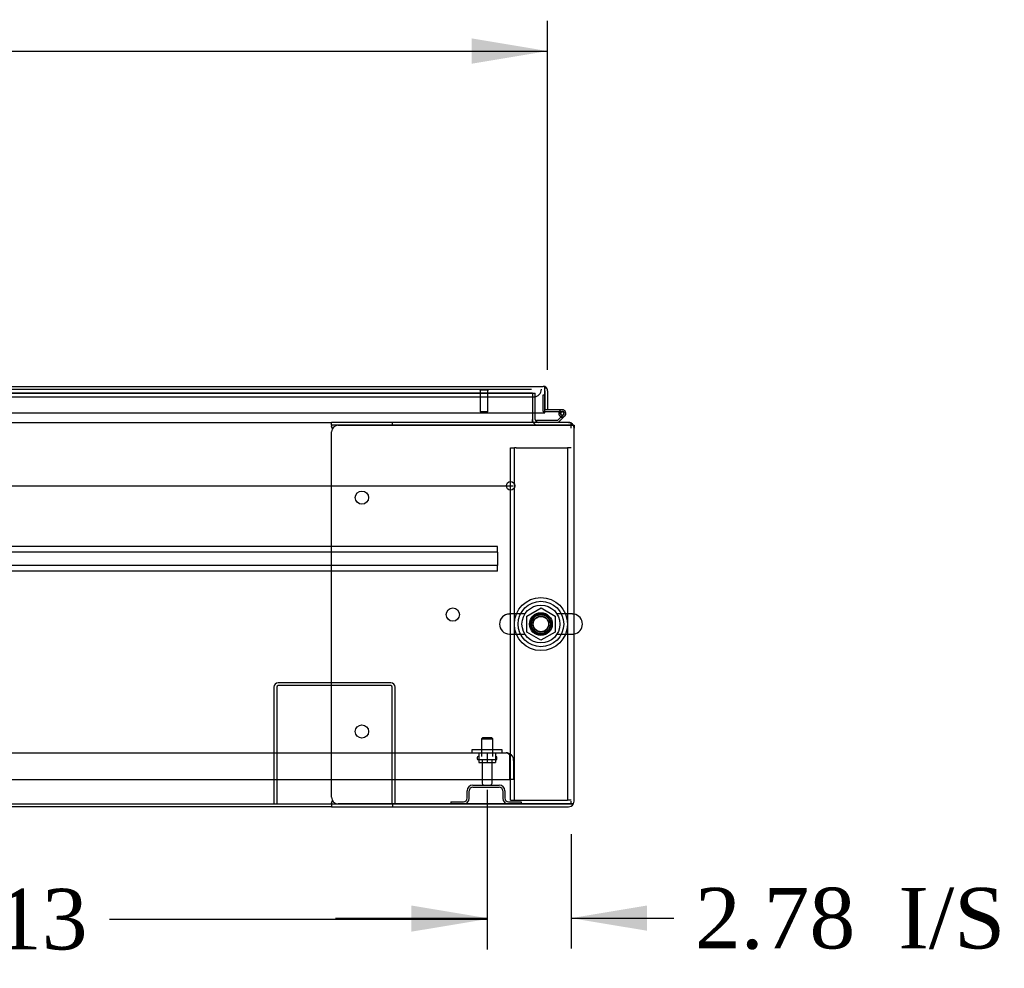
# Model space of a CAD drawing. Header units: inches. Extents: x 2 to 538, y -2 to 358.
# Tile 15 of 43: x 191 to 224, y 48 to 79. Entities that reach past the tile are written whole.
import ezdxf
from ezdxf.enums import TextEntityAlignment as Align
from ezdxf.lldxf.tags import DXFTag

# ---------------------------------------------------------------- set-up
doc = ezdxf.new("R2010")
doc.units = ezdxf.units.IN
doc.header["$MEASUREMENT"] = 0
for name, color, linetype in [('COM40565', 7, 'Continuous'), ('COM43135', 7, 'Continuous'), ('COM50521', 7, 'Continuous'), ('COM50570', 7, 'Continuous'), ('COM52167-7', 7, 'Continuous'), ('COM54746-68', 7, 'Continuous'), ('COM54928-3', 7, 'Continuous'), ('COM55702-64', 7, 'Continuous'), ('COM70108-3', 7, 'Continuous'), ('COM70219', 7, 'Continuous'), ('COM71156-3', 7, 'Continuous'), ('COM71159-5', 7, 'Continuous'), ('Default', 7, 'Continuous'), ('NTS166105', 7, 'Continuous'), ('NTS166905', 7, 'Continuous'), ('SCS00680', 7, 'Continuous'), ('STD21878', 7, 'Continuous'), ('STD26094', 7, 'Continuous'), ('WAF25059', 7, 'Continuous'), ('WAF25362', 7, 'Continuous'), ('WAM254785', 7, 'Continuous')]:
    doc.layers.add(name, color=color, linetype=linetype)
doc.styles.add('SEACAD_Times_New_Roman', font='times.ttf')
tags = doc.linetypes.add('CENTER2', pattern=[1.125, 0.75, -0.125, 0.125, -0.125]).pattern_tags.tags
tags[10:11] = [DXFTag(74, 4), DXFTag(75, 0), DXFTag(340, '0'), DXFTag(46, 0.0), DXFTag(50, 0.0), DXFTag(44, 0.0), DXFTag(45, 0.0)]
tags[8:9] = [DXFTag(74, 4), DXFTag(75, 0), DXFTag(340, '0'), DXFTag(46, 0.0), DXFTag(50, 0.0), DXFTag(44, 0.0), DXFTag(45, 0.0)]
tags[6:7] = [DXFTag(74, 4), DXFTag(75, 0), DXFTag(340, '0'), DXFTag(46, 0.0), DXFTag(50, 0.0), DXFTag(44, 0.0), DXFTag(45, 0.0)]
tags[4:5] = [DXFTag(74, 4), DXFTag(75, 0), DXFTag(340, '0'), DXFTag(46, 0.0), DXFTag(50, 0.0), DXFTag(44, 0.0), DXFTag(45, 0.0)]
tags = doc.linetypes.add('HIDDEN2', pattern=[0.1875, 0.125, -0.0625]).pattern_tags.tags
tags[6:7] = [DXFTag(74, 4), DXFTag(75, 0), DXFTag(340, '0'), DXFTag(46, 0.0), DXFTag(50, 0.0), DXFTag(44, 0.0), DXFTag(45, 0.0)]
tags[4:5] = [DXFTag(74, 4), DXFTag(75, 0), DXFTag(340, '0'), DXFTag(46, 0.0), DXFTag(50, 0.0), DXFTag(44, 0.0), DXFTag(45, 0.0)]
doc.dimstyles.new('HAMMOND_(STH_-_540x360)', dxfattribs={"dimtxt": 2, "dimasz": 2.5, "dimexe": 1, "dimexo": 1, "dimgap": 0.5, "dimtad": 0, "dimtih": 1, "dimtoh": 1, "dimzin": 0, "dimdsep": 46, "dimtxsty": 'SEACAD_Times_New_Roman', "dimblk1": '_SE_FILLED', "dimblk2": '_SE_FILLED', "dimsah": 1, "dimcen": 1, "dimadec": 0, "dimazin": 0, "dimtfac": 0.8, "dimtofl": 0, "dimtmove": 0, "dimatfit": 3, "dimfxl": 0, "dimtolj": 1, "dimtzin": 0, "dimarcsym": 0})

# ---------------------------------------------------------------- blocks, each defined once
blk = doc.blocks.new('SEANNOT_GROUP3')
at = {"layer": 'Default', "color": 7, "linetype": 'CENTER2'}
blk.add_line((139.621, 63.916), (207.632, 63.916), dxfattribs=at)
blk = doc.blocks.new('SE1')
at = {"layer": 'COM40565', "color": 7, "linetype": 'HIDDEN2'}
for p, q in [((207.563, 65.168), (207.688, 65.168)), ((207.563, 53.543), (207.563, 65.168)), ((207.688, 53.543), (207.688, 65.168)), ((207.748, 65.168), (207.688, 65.168)), ((207.748, 65.168), (209.378, 65.168)), ((209.378, 65.168), (209.438, 65.168)), ((209.438, 65.168), (209.438, 53.543)), ((209.563, 65.168), (209.438, 65.168)), ((207.563, 53.543), (207.688, 53.543)), ((207.688, 53.543), (207.748, 53.543)), ((207.748, 53.543), (209.378, 53.543)), ((209.378, 53.543), (209.438, 53.543)), ((209.563, 53.543), (209.438, 53.543))]:
    blk.add_line(p, q, dxfattribs=at)
blk.add_circle((208.563, 59.355), 0.375, dxfattribs=at)
at = {"layer": 'COM43135', "color": 7, "linetype": 'HIDDEN2'}
for p, q in [((139.913, 55.105), (207.413, 55.105)), ((207.413, 55.105), (207.413, 55.105)), ((207.413, 55.105), (207.413, 55.105)), ((207.538, 54.855), (207.538, 55.033)), ((207.538, 54.982), (207.588, 55.033)), ((207.538, 54.855), (207.538, 54.982)), ((207.538, 54.23), (207.538, 54.855)), ((207.538, 54.855), (207.538, 54.855)), ((207.538, 54.855), (207.538, 54.23)), ((207.663, 54.855), (207.663, 54.23)), ((139.788, 54.23), (207.538, 54.23)), ((207.663, 54.23), (207.538, 54.23))]:
    blk.add_line(p, q, dxfattribs=at)
for start, end in [(89.9564, 90), (45.4399, 89.8781), (0, 45.4399)]:
    blk.add_arc((207.413, 54.855), 0.25, start, end, dxfattribs=at)
blk.add_open_spline([(207.538, 55.033), (207.517, 55.055), (207.496, 55.074), (207.454, 55.098), (207.434, 55.104), (207.413, 55.105)], degree=3, knots=[0, 0, 0, 0, 0.5, 0.5, 1, 1, 1, 1], dxfattribs=at)
at = {"layer": 'COM50521', "color": 7, "linetype": 'HIDDEN2'}
for p, q in [((199.752, 57.275), (199.752, 53.418)), ((199.847, 57.275), (199.847, 53.418)), ((203.609, 57.418), (199.895, 57.418)), ((203.609, 57.323), (199.895, 57.323)), ((203.657, 53.418), (203.657, 57.275)), ((203.752, 53.418), (203.752, 57.275))]:
    blk.add_line(p, q, dxfattribs=at)
for centre, radius, start, end in [((199.895, 57.275), 0.143, 90, 180), ((199.895, 57.275), 0.048, 90, 180), ((203.609, 57.275), 0.143, 0, 90), ((203.609, 57.275), 0.048, 0, 90)]:
    blk.add_arc(centre, radius, start, end, dxfattribs=at)
at = {"layer": 'COM50570', "color": 7, "linetype": 'HIDDEN2'}
for p, q in [((207.126, 61.916), (140.126, 61.916)), ((207.126, 61.728), (140.126, 61.728)), ((207.126, 61.873), (207.126, 61.916)), ((207.126, 61.771), (207.126, 61.873)), ((207.126, 61.728), (207.126, 61.771)), ((207.126, 61.728), (207.126, 61.291)), ((207.126, 61.291), (140.126, 61.291)), ((207.126, 61.103), (140.126, 61.103)), ((207.126, 61.248), (207.126, 61.291)), ((207.126, 61.146), (207.126, 61.248)), ((207.126, 61.103), (207.126, 61.146))]:
    blk.add_line(p, q, dxfattribs=at)
at = {"layer": 'COM52167-7', "color": 7, "linetype": 'Continuous'}
for p, q in [((174.926, 67.198), (208.64, 67.198)), ((208.64, 67.198), (208.64, 67.198)), ((208.64, 67.198), (208.64, 67.198)), ((208.64, 67.198), (208.64, 67.198)), ((208.688, 67.055), (208.688, 67.168)), ((208.688, 67.117), (208.727, 67.168)), ((208.688, 67.055), (208.688, 67.117)), ((208.688, 66.323), (208.688, 67.055)), ((208.688, 67.055), (208.688, 67.055)), ((208.688, 67.055), (208.688, 66.428)), ((208.783, 67.055), (208.783, 66.428)), ((174.878, 66.323), (208.688, 66.323)), ((208.783, 66.428), (208.688, 66.428))]:
    blk.add_line(p, q, dxfattribs=at)
for start, end in [(89.9238, 90), (52.4964, 89.8439), (0, 52.4964)]:
    blk.add_arc((208.64, 67.055), 0.143, start, end, dxfattribs=at)
blk.add_open_spline([(208.688, 67.168), (208.68, 67.177), (208.672, 67.185), (208.66, 67.192), (208.656, 67.194), (208.648, 67.197), (208.644, 67.198), (208.64, 67.198)], degree=3, knots=[0, 0, 0, 0, 0.5, 0.5, 0.75, 0.75, 1, 1, 1, 1], dxfattribs=at)
at = {"layer": 'COM54746-68', "color": 7, "linetype": 'HIDDEN2'}
for p, q in [((208.626, 66.913), (208.626, 66.389)), ((208.688, 66.913), (208.626, 66.913)), ((208.651, 66.364), (208.688, 66.364)), ((209.151, 66.309), (209.213, 66.309)), ((209.213, 66.314), (209.205, 66.314)), ((209.229, 66.364), (209.268, 66.364)), ((209.304, 66.267), (209.234, 66.197)), ((208.416, 66.03), (208.416, 66.011))]:
    blk.add_line(p, q, dxfattribs=at)
at = {"layer": 'COM54746-68', "color": 7, "linetype": 'Continuous'}
for p, q in [((208.688, 66.913), (208.688, 66.913)), ((208.688, 66.426), (208.688, 66.428)), ((209.268, 66.426), (208.688, 66.426)), ((208.688, 66.364), (209.229, 66.364)), ((209.205, 66.314), (209.151, 66.319)), ((209.205, 66.321), (209.205, 66.296)), ((209.28, 66.371), (209.255, 66.371)), ((209.33, 66.296), (209.33, 66.321)), ((208.416, 66.073), (208.416, 66.03)), ((209.11, 66.073), (208.416, 66.073)), ((209.22, 66.183), (209.11, 66.073)), ((209.135, 66.011), (209.303, 66.178)), ((209.234, 66.197), (209.22, 66.183)), ((209.255, 66.246), (209.28, 66.246)), ((209.303, 66.178), (209.347, 66.222))]:
    blk.add_line(p, q, dxfattribs=at)
at = {"layer": 'COM54746-68', "color": 7, "linetype": 'HIDDEN2'}
for centre, radius, start, end in [((208.651, 66.389), 0.025, 180, 270), ((209.268, 66.309), 0.117, 90, 151.9602), ((209.268, 66.309), 0.055, 174.7841, 90), ((209.268, 66.309), 0.055, 90, 174.7841)]:
    blk.add_arc(centre, radius, start, end, dxfattribs=at)
at = {"layer": 'COM54746-68', "color": 7, "linetype": 'Continuous'}
for centre, radius, start, end in [((209.268, 66.309), 0.117, 174.7841, 90), ((209.268, 66.309), 0.117, 151.9602, 174.7841), ((209.255, 66.321), 0.05, 90, 180), ((209.255, 66.296), 0.05, 180, 270), ((209.28, 66.321), 0.05, 0, 90), ((209.28, 66.296), 0.05, 270, 0), ((209.268, 66.309), 0.135, 248.9858, 284.9706)]:
    blk.add_arc(centre, radius, start, end, dxfattribs=at)
at = {"layer": 'COM54928-3', "color": 7, "linetype": 'Continuous'}
for p, q in [((201.658, 65.916), (201.658, 66.011)), ((203.666, 66.011), (201.658, 66.011)), ((203.666, 65.916), (203.666, 66.011)), ((209.468, 66.011), (203.666, 66.011)), ((201.658, 65.916), (201.658, 65.888)), ((203.666, 65.916), (201.658, 65.916)), ((201.658, 53.638), (201.658, 65.695)), ((201.672, 65.821), (201.678, 65.788)), ((201.878, 65.915), (209.468, 65.915)), ((209.468, 65.916), (203.666, 65.916)), ((209.633, 65.916), (209.468, 65.916)), ((209.468, 65.915), (209.468, 65.916)), ((209.468, 65.915), (209.633, 65.915)), ((209.658, 53.513), (209.658, 65.821)), ((201.658, 53.445), (201.658, 53.418)), ((201.658, 53.418), (201.658, 53.323)), ((201.658, 53.418), (203.666, 53.418)), ((201.658, 53.323), (203.666, 53.323)), ((201.678, 53.545), (201.672, 53.513)), ((209.468, 53.418), (201.878, 53.418)), ((203.666, 53.418), (203.666, 53.323)), ((203.666, 53.418), (209.468, 53.418)), ((203.666, 53.323), (209.468, 53.323)), ((209.633, 53.418), (209.468, 53.418)), ((209.468, 53.418), (209.468, 53.418)), ((209.468, 53.418), (209.633, 53.418))]:
    blk.add_line(p, q, dxfattribs=at)
for centre in [(202.658, 63.526), (205.658, 59.667), (202.658, 55.808)]:
    blk.add_circle(centre, 0.218, dxfattribs=at)
for centre, radius, start, end in [((209.468, 65.821), 0.19, 30, 90), ((201.878, 65.695), 0.22, 90, 180), ((200.669, 65.642), 1.018, 10.0692, 13.9334), ((209.468, 65.821), 0.19, 0, 30), ((201.878, 53.638), 0.22, 180, 270), ((200.669, 53.691), 1.018, 346.0666, 349.9308), ((209.468, 53.513), 0.19, 270, 330), ((209.468, 53.513), 0.19, 330, 0)]:
    blk.add_arc(centre, radius, start, end, dxfattribs=at)
for centre, start_param, end_param in [((209.468, 65.821), 3.141593, 3.665191), ((209.468, 53.513), 2.617994, 3.141593)]:
    blk.add_ellipse(centre, major_axis=(-0.19, 0), ratio=0.999171, start_param=start_param, end_param=end_param, dxfattribs=at)
at = {"layer": 'COM55702-64', "color": 7, "linetype": 'HIDDEN2'}
for p, q in [((206.314, 54.043), (207.189, 54.043)), ((206.314, 53.971), (207.189, 53.971)), ((206.127, 53.605), (206.127, 53.855)), ((206.199, 53.605), (206.199, 53.855)), ((207.305, 53.855), (207.305, 53.605)), ((207.377, 53.855), (207.377, 53.605)), ((205.589, 53.49), (206.011, 53.49)), ((205.589, 53.49), (205.589, 53.418)), ((207.492, 53.49), (207.914, 53.49)), ((207.914, 53.49), (207.914, 53.418))]:
    blk.add_line(p, q, dxfattribs=at)
for centre, radius, start, end in [((206.314, 53.855), 0.188, 90, 180), ((206.314, 53.855), 0.116, 90, 180), ((207.189, 53.855), 0.188, 0, 90), ((207.189, 53.855), 0.116, 0, 90), ((206.011, 53.605), 0.188, 270, 0), ((206.011, 53.605), 0.116, 270, 0), ((207.492, 53.605), 0.188, 180, 270), ((207.492, 53.605), 0.116, 180, 270)]:
    blk.add_arc(centre, radius, start, end, dxfattribs=at)
at = {"layer": 'COM70108-3', "color": 7, "linetype": 'HIDDEN2'}
for q in [(175.243, 66.979), (208.283, 66.978)]:
    blk.add_line((208.283, 66.979), q, dxfattribs=at)
blk.add_circle((208.563, 59.355), 0.344, dxfattribs=at)
at = {"layer": 'COM70219', "color": 7, "linetype": 'HIDDEN2'}
for p, q in [((175.903, 67.103), (208.081, 67.103)), ((208.081, 67.103), (208.249, 67.103)), ((175.903, 66.853), (208.081, 66.853)), ((208.081, 66.853), (208.331, 66.853))]:
    blk.add_line(p, q, dxfattribs=at)
blk.add_arc((208.331, 67.103), 0.25, 270, 0, dxfattribs=at)
at = {"layer": 'COM71156-3', "color": 7, "linetype": 'HIDDEN2'}
for p, q in [((175.243, 66.978), (208.283, 66.978)), ((208.283, 66.978), (208.283, 66.323)), ((209.563, 65.821), (209.563, 65.985)), ((209.563, 53.418), (209.563, 53.513))]:
    blk.add_line(p, q, dxfattribs=at)
at = {"layer": 'COM71156-3', "color": 7, "linetype": 'Continuous'}
for p, q in [((208.283, 66.323), (208.283, 66.106)), ((145.595, 66.011), (201.658, 66.011)), ((208.283, 66.011), (208.283, 66.106)), ((209.468, 66.011), (209.563, 66.011)), ((209.563, 65.985), (209.563, 66.011)), ((145.595, 53.418), (201.658, 53.418))]:
    blk.add_line(p, q, dxfattribs=at)
at = {"layer": 'COM71159-5', "color": 7, "linetype": 'HIDDEN2'}
for p in [(208.283, 66.978), (208.378, 66.323)]:
    blk.add_line(p, (208.378, 66.978), dxfattribs=at)
at = {"layer": 'COM71159-5', "color": 7, "linetype": 'Continuous'}
for p, q in [((208.378, 66.106), (208.378, 66.323)), ((209.633, 65.916), (209.658, 65.916)), ((209.658, 65.916), (209.658, 65.821)), ((201.658, 53.323), (173.816, 53.323))]:
    blk.add_line(p, q, dxfattribs=at)
for radius, end in [(0.19, 210), (0.095, 270)]:
    blk.add_arc((208.473, 66.106), radius, 180, end, dxfattribs=at)
at = {"layer": 'COM71159-5', "color": 7, "linetype": 'HIDDEN2'}
blk.add_arc((208.473, 66.106), 0.19, 210, 270, dxfattribs=at)
at = {"layer": 'NTS166105', "color": 7, "linetype": 'HIDDEN2'}
for p, q in [((206.511, 55.105), (206.511, 54.785)), ((206.79, 55.105), (206.79, 54.785)), ((207.061, 55.105), (207.061, 54.785)), ((206.511, 54.785), (206.79, 54.785)), ((206.79, 54.785), (207.061, 54.785))]:
    blk.add_line(p, q, dxfattribs=at)
at = {"layer": 'NTS166905', "color": 7, "linetype": 'HIDDEN2'}
for p, q in [((208.098, 59.618), (208.567, 59.893)), ((208.567, 59.893), (209.028, 59.618)), ((208.098, 59.092), (208.098, 59.618)), ((209.028, 59.618), (209.028, 59.092)), ((208.563, 58.82), (208.098, 59.092)), ((209.028, 59.092), (208.563, 58.82))]:
    blk.add_line(p, q, dxfattribs=at)
blk.add_circle((208.563, 59.355), 0.263, dxfattribs=at)
at = {"layer": 'SCS00680', "color": 7, "linetype": 'HIDDEN2'}
for p, q in [((208.033, 59.687), (207.527, 59.687)), ((209.599, 59.687), (209.093, 59.687)), ((207.527, 59.024), (208.033, 59.024)), ((209.093, 59.024), (209.599, 59.024))]:
    blk.add_line(p, q, dxfattribs=at)
for radius in [0.625, 0.312, 0.252]:
    blk.add_circle((208.563, 59.355), radius, dxfattribs=at)
for centre, start, end in [((207.527, 59.355), 90, 270), ((209.599, 59.355), 79.6868, 90), ((209.599, 59.355), 270, 280.3132)]:
    blk.add_arc(centre, 0.331, start, end, dxfattribs=at)
at = {"layer": 'SCS00680', "color": 7, "linetype": 'Continuous'}
blk.add_arc((209.599, 59.355), 0.331, 280.3132, 79.6868, dxfattribs=at)
at = {"layer": 'STD21878', "color": 7, "linetype": 'HIDDEN2'}
for p, q in [((206.547, 67.103), (206.547, 67.071)), ((206.828, 67.071), (206.547, 67.071)), ((206.563, 67.071), (206.563, 66.353)), ((206.813, 66.353), (206.813, 67.071)), ((206.828, 67.071), (206.828, 67.103)), ((206.813, 66.353), (206.563, 66.353))]:
    blk.add_line(p, q, dxfattribs=at)
blk.add_circle((207.563, 63.916), 0.141, dxfattribs=at)
at = {"layer": 'STD26094', "color": 7, "linetype": 'HIDDEN2'}
for p, q in [((206.638, 55.605), (206.6, 55.567)), ((206.6, 55.567), (206.975, 55.567)), ((206.6, 55.567), (206.6, 54.98)), ((206.938, 55.605), (206.638, 55.605)), ((206.975, 55.567), (206.938, 55.605)), ((206.975, 54.98), (206.975, 55.567)), ((206.463, 54.95), (206.463, 54.91)), ((207.113, 54.91), (207.113, 54.95)), ((206.493, 54.88), (207.083, 54.88)), ((206.623, 54.88), (206.623, 54.103)), ((206.953, 54.103), (206.953, 54.88))]:
    blk.add_line(p, q, dxfattribs=at)
for centre, radius, start, end in [((206.493, 54.95), 0.03, 90, 180), ((206.493, 54.91), 0.03, 180, 270), ((207.083, 54.95), 0.03, 0, 90), ((207.083, 54.91), 0.03, 270, 0), ((206.683, 54.103), 0.06, 180, 270), ((206.893, 54.103), 0.06, 270, 0)]:
    blk.add_arc(centre, radius, start, end, dxfattribs=at)
at = {"layer": 'WAF25059', "color": 7, "linetype": 'HIDDEN2'}
for p, q in [((207.288, 55.201), (206.288, 55.201)), ((206.288, 55.201), (206.288, 55.105)), ((207.288, 55.105), (207.288, 55.201))]:
    blk.add_line(p, q, dxfattribs=at)
at = {"layer": 'WAF25362', "color": 7, "linetype": 'HIDDEN2'}
for radius in [0.875, 0.344]:
    blk.add_circle((208.563, 59.355), radius, dxfattribs=at)
at = {"layer": 'WAM254785', "color": 7, "linetype": 'HIDDEN2'}
for radius in [0.75, 0.312]:
    blk.add_circle((208.563, 59.355), radius, dxfattribs=at)
blk = doc.blocks.new('DMBLK3702')
at = {"layer": 'Default', "linetype": 'Continuous'}
for points in [[(176.162, 49.203), (176.162, 50.036), (173.662, 49.619)], [(204.288, 49.203), (206.788, 49.619), (204.288, 50.036)]]:
    blk.add_hatch(color=7, dxfattribs=at).paths.add_polyline_path(points)
at = {"layer": 'Default', "color": 7, "linetype": 'Continuous'}
for p, q in [((173.662, 53.88), (173.662, 48.619)), ((206.788, 53.88), (206.788, 48.619)), ((173.662, 49.619), (186.113, 49.619)), ((194.337, 49.619), (206.788, 49.619))]:
    blk.add_line(p, q, dxfattribs=at)
at = {"layer": 'Default', "color": 7, "linetype": 'Continuous', "style": 'SEACAD_Times_New_Roman'}
blk.add_text('33.13', height=2, dxfattribs=at).set_placement((186.813, 50.619), align=Align.TOP_LEFT)
blk = doc.blocks.new('_SE_FILLED')
at = {"color": 0}
blk.add_line((0, 0), (-1, 0), dxfattribs=at)
blk.add_solid([(0, 0), (-1, -0.1665), (-1, 0.1665), (0, 0)], dxfattribs=at)
blk = doc.blocks.new('DMBLK3703')
at = {"layer": 'Default', "linetype": 'Continuous'}
for points in [[(204.288, 49.234), (206.788, 49.65), (204.288, 50.067)], [(212.063, 49.234), (212.063, 50.067), (209.563, 49.65)]]:
    blk.add_hatch(color=7, dxfattribs=at).paths.add_polyline_path(points)
at = {"layer": 'Default', "color": 7, "linetype": 'Continuous'}
for p, q in [((206.788, 53.88), (206.788, 48.65)), ((209.563, 52.418), (209.563, 48.65)), ((201.788, 49.65), (206.788, 49.65)), ((209.563, 49.65), (211.944, 49.65)), ((211.944, 49.65), (212.944, 49.65))]:
    blk.add_line(p, q, dxfattribs=at)
at = {"layer": 'Default', "color": 7, "linetype": 'Continuous', "style": 'SEACAD_Times_New_Roman'}
for s, p in [('2.78', (213.644, 50.65)), ('I/S', (220.352, 50.65))]:
    blk.add_text(s, height=2, dxfattribs=at).set_placement(p, align=Align.TOP_LEFT)
blk = doc.blocks.new('DMBLK3719')
at = {"layer": 'Default', "linetype": 'Continuous'}
for points in [[(140.97, 78.68), (138.47, 78.263), (140.97, 77.847)], [(206.283, 78.68), (206.283, 77.847), (208.783, 78.263)]]:
    blk.add_hatch(color=7, dxfattribs=at).paths.add_polyline_path(points)
at = {"layer": 'Default', "color": 7, "linetype": 'Continuous'}
for p, q in [((138.47, 68.055), (138.47, 79.263)), ((208.783, 67.741), (208.783, 79.263)), ((138.47, 78.263), (168.732, 78.263)), ((178.521, 78.263), (208.783, 78.263))]:
    blk.add_line(p, q, dxfattribs=at)
at = {"layer": 'Default', "color": 7, "linetype": 'Continuous', "style": 'SEACAD_Times_New_Roman'}
for s, p in [('70.31', (170.214, 79.263)), ('DOOR', (169.432, 76.263))]:
    blk.add_text(s, height=2, dxfattribs=at).set_placement(p, align=Align.TOP_LEFT)

msp = doc.modelspace()

# ---------------------------------------------------------------- block references
at = {"layer": 'Default'}
for name in ['SE1', 'SEANNOT_GROUP3']:
    msp.add_blockref(name, (0, 0), dxfattribs=at)

# ---------------------------------------------------------------- dimensions: what is measured, and where the dimension line sits
at = {"layer": 'Default', "color": 7, "linetype": 'Continuous'}
for base, p1, p2, angle, text, picture, middle in [((138.47, 78.263), (138.47, 67.055), (208.783, 66.741), 359.7445, '\\A1;<>\\PDOOR', 'DMBLK3719', (173.626, 78.263)), ((173.662, 49.619), (173.662, 54.88), (206.788, 54.88), 0, '\\A1;<>', 'DMBLK3702', (190.225, 49.619))]:
    dim = msp.add_linear_dim(base=base, p1=p1, p2=p2, angle=angle, text=text, dimstyle='HAMMOND_(STH_-_540x360)', dxfattribs=at)
    dim.commit()
    dim.dimension.update_dxf_attribs({"geometry": picture, "text_midpoint": middle, "dimtype": 161})
dim = msp.add_linear_dim(base=(209.563, 49.6503), p1=(206.7877, 54.8795), p2=(209.563, 53.4175), text='\\A1;<> I/S', dimstyle='HAMMOND_(STH_-_540x360)', override={"dimtmove": 1}, dxfattribs=at)
dim.commit()
dim.dimension.update_dxf_attribs({"geometry": 'DMBLK3703', "text_midpoint": (212.9442, 49.6503), "dimtype": 160})

doc.saveas('drawing.dxf')
